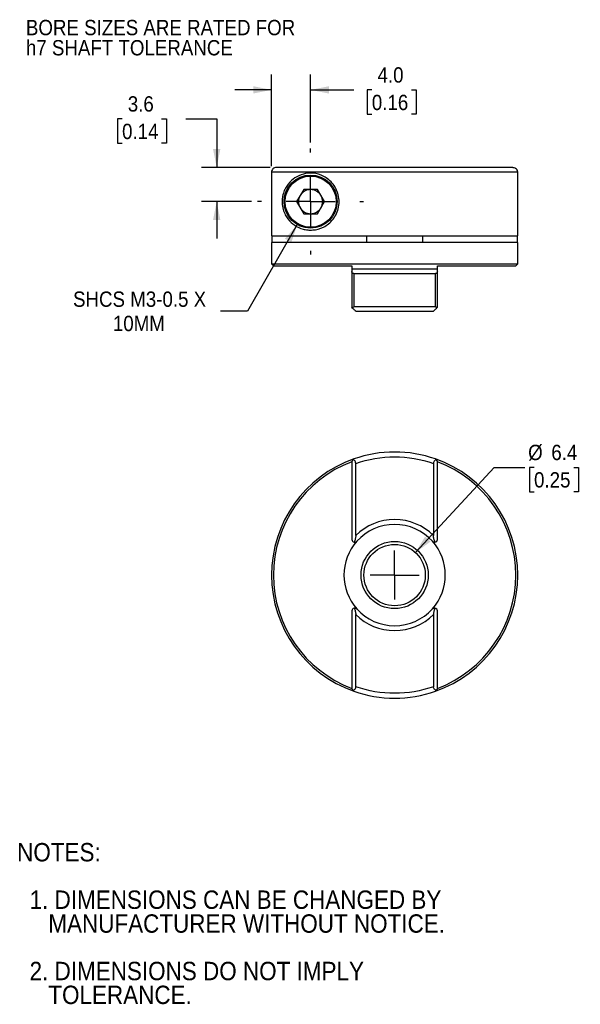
# Model space of a CAD drawing. Header units: millimetres. Extents: x 3 to 140, y 0 to 107.
# Tile 1 of 2: x 3 to 61, y 4 to 106. Entities that reach past the tile are written whole.
import ezdxf

# ---------------------------------------------------------------- set-up
doc = ezdxf.new("R2010")
doc.units = ezdxf.units.MM
doc.header["$LTSCALE"] = 0.5
doc.linetypes.add('SLD-Center', pattern=[19.05, 15.24, -1.27, 1.27, -1.27])
doc.linetypes.add('SLD-Solid', pattern=[0])
doc.layers.add('CENTER', color=40, linetype='SLD-Center')
doc.layers.add('DIMENSIONS', color=140, linetype='SLD-Solid', lineweight=25)
doc.layers.add('TEXT', color=140, linetype='SLD-Solid', lineweight=25)
doc.styles.add('SLDTEXTSTYLE0', font='GOTHIC.TTF', dxfattribs={"width": 0.913})
doc.dimstyles.new('SLDDIMSTYLE0', dxfattribs={"dimtxt": 1.5875, "dimasz": 1.905, "dimexe": 0, "dimexo": 0.0625, "dimgap": 0.396875, "dimtad": 0, "dimtih": 1, "dimtoh": 1, "dimdec": 1, "dimrnd": 1e-09, "dimzin": 12, "dimdsep": 46, "dimtxsty": 'SLDTEXTSTYLE0', "dimsah": 1, "dimcen": 0, "dimadec": 0, "dimazin": 3, "dimtfac": 1, "dimtdec": 1, "dimtofl": 0, "dimtmove": 0, "dimatfit": 3, "dimfxl": 0, "dimfrac": 2, "dimtolj": 1, "dimtzin": 12, "dimarcsym": 0})
doc.dimstyles.new('SLDDIMSTYLE2', dxfattribs={"dimtxt": 1.5875, "dimasz": 1.905, "dimexe": 0, "dimexo": 0.0625, "dimgap": 0.396875, "dimtad": 0, "dimtih": 1, "dimtoh": 1, "dimdec": 1, "dimrnd": 1e-09, "dimzin": 12, "dimdsep": 46, "dimtxsty": 'SLDTEXTSTYLE0', "dimsah": 1, "dimcen": 0.09, "dimadec": 0, "dimazin": 3, "dimtfac": 1, "dimtdec": 1, "dimtmove": 0, "dimatfit": 0, "dimfxl": 0, "dimfrac": 2, "dimtolj": 1, "dimtzin": 12, "dimarcsym": 0})
doc.dimstyles.new('SLDDIMSTYLE3', dxfattribs={"dimtxt": 1.5875, "dimasz": 1.905, "dimexe": 0, "dimexo": 0.0625, "dimgap": 0.396875, "dimtad": 0, "dimtih": 1, "dimtoh": 1, "dimdec": 1, "dimrnd": 1e-09, "dimzin": 12, "dimdsep": 46, "dimtxsty": 'SLDTEXTSTYLE0', "dimsah": 1, "dimcen": 0, "dimadec": 0, "dimazin": 3, "dimtfac": 1, "dimtdec": 1, "dimtofl": 0, "dimtmove": 0, "dimatfit": 3, "dimfxl": 0, "dimfrac": 2, "dimtolj": 1, "dimtzin": 12, "dimarcsym": 0})
doc.dimstyles.new('SLDDIMSTYLE4', dxfattribs={"dimtxt": 1.5875, "dimasz": 1.905, "dimexe": 0, "dimexo": 0.0625, "dimgap": 0.396875, "dimtad": 0, "dimtih": 1, "dimtoh": 1, "dimdec": 1, "dimrnd": 1e-09, "dimzin": 4, "dimdsep": 46, "dimtxsty": 'SLDTEXTSTYLE0', "dimsah": 1, "dimcen": 0.09, "dimadec": 0, "dimazin": 1, "dimtfac": 1, "dimtdec": 1, "dimtmove": 0, "dimatfit": 0, "dimfxl": 0, "dimfrac": 2, "dimtolj": 1, "dimtzin": 12, "dimarcsym": 0})

# ---------------------------------------------------------------- blocks, each defined once
blk = doc.blocks.new('SW_NOTE_0_2')
at = {"layer": 'TEXT', "color": 0, "char_height": 1.5875, "attachment_point": 1, "style": 'SLDTEXTSTYLE0'}
for s, insert in [('BORE SIZES ARE RATED FOR ', (0, 2.03)), ('h7 SHAFT TOLERANCE', (0, -0.06))]:
    blk.add_mtext(s, dxfattribs=dict(at, insert=insert))
blk = doc.blocks.new('SW_NOTE_0_3')
at = {"layer": 'TEXT', "color": 0, "char_height": 1.905, "attachment_point": 1, "style": 'SLDTEXTSTYLE0'}
for s, insert in [('NOTES:', (0, 2.43)), ('  1. DIMENSIONS CAN BE CHANGED BY     ', (0, -2.49)), ('     MANUFACTURER WITHOUT NOTICE.', (0, -4.96)), ('  2. DIMENSIONS DO NOT IMPLY ', (0, -9.88)), ('     TOLERANCE.', (0, -12.35))]:
    blk.add_mtext(s, dxfattribs=dict(at, insert=insert))
blk = doc.blocks.new('_D')
at = {"layer": 'DIMENSIONS'}
for p, q in [((43.78, 50.39), (51.93, 59.21)), ((51.93, 59.21), (55.1, 59.21)), ((56.07, 59.21), (55.59, 59.21)), ((55.59, 59.21), (55.59, 56.69)), ((60.18, 59.21), (60.66, 59.21)), ((60.66, 59.21), (60.66, 56.69)), ((55.59, 56.69), (56.07, 56.69)), ((60.66, 56.69), (60.18, 56.69))]:
    blk.add_line(p, q, dxfattribs=at)
blk.add_solid([(43.78, 50.39), (45.35, 51.53), (44.79, 52.05)], dxfattribs=at)
at = {"layer": 'DIMENSIONS', "char_height": 1.587, "attachment_point": 1, "style": 'SLDTEXTSTYLE0'}
for s, insert in [('%%c', (55.46, 61.56)), ('6.4', (57.86, 61.56)), ('0.25', (56.07, 58.72))]:
    blk.add_mtext(s, dxfattribs=dict(at, insert=insert))
blk = doc.blocks.new('SW_CENTERMARKSYMBOL_0')
at = {"layer": 'CENTER', "color": 0}
for q in [(0, 2.54), (-2.54, 0), (0, -2.54), (2.54, 0)]:
    blk.add_line((0, 0), q, dxfattribs=at)
blk = doc.blocks.new('_D_4')
at = {"layer": 'DIMENSIONS'}
for p, q in [((31.55, 84.37), (26.38, 75.41)), ((26.38, 75.41), (23.6, 75.41))]:
    blk.add_line(p, q, dxfattribs=at)
blk.add_solid([(31.55, 84.37), (30.27, 82.91), (30.93, 82.53)], dxfattribs=at)
at = {"layer": 'DIMENSIONS', "attachment_point": 1, "style": 'SLDTEXTSTYLE0'}
for s, insert, char_height in [('SHCS M3-0.5 X', (8.32, 77.44), 1.5875), ('10MM', (12.45, 74.92), 1.587)]:
    blk.add_mtext(s, dxfattribs=dict(at, insert=insert, char_height=char_height))
blk = doc.blocks.new('_D_5')
at = {"layer": 'DIMENSIONS'}
for p, q in [((13.4, 95.32), (12.92, 95.32)), ((12.92, 95.32), (12.92, 92.8)), ((17.5, 95.32), (17.99, 95.32)), ((17.99, 95.32), (17.99, 92.8)), ((20.02, 95.33), (23.2, 95.33)), ((23.2, 95.33), (23.2, 90.3)), ((12.92, 92.8), (13.4, 92.8)), ((17.99, 92.8), (17.5, 92.8)), ((28.75, 90.3), (21.61, 90.3)), ((26.8, 86.75), (21.61, 86.75)), ((23.2, 86.75), (23.2, 82.94))]:
    blk.add_line(p, q, dxfattribs=at)
for points in [[(23.2, 90.3), (23.58, 92.21), (22.82, 92.21)], [(23.2, 86.75), (22.82, 84.85), (23.58, 84.85)]]:
    blk.add_solid(points, dxfattribs=at)
at = {"layer": 'DIMENSIONS', "char_height": 1.587, "attachment_point": 1, "style": 'SLDTEXTSTYLE0'}
for s, insert in [('3.6', (13.99, 97.67)), ('0.14', (13.4, 94.82))]:
    blk.add_mtext(s, dxfattribs=dict(at, insert=insert))
blk = doc.blocks.new('_D_6')
at = {"layer": 'DIMENSIONS'}
for p, q in [((28.88, 90.44), (28.88, 99.92)), ((32.93, 92.88), (32.93, 99.92)), ((28.88, 98.33), (25.07, 98.33)), ((32.93, 98.33), (37.39, 98.33)), ((39.27, 98.32), (38.79, 98.32)), ((38.79, 98.32), (38.79, 95.8)), ((43.38, 98.32), (43.86, 98.32)), ((43.86, 98.32), (43.86, 95.8)), ((38.79, 95.8), (39.27, 95.8)), ((43.86, 95.8), (43.38, 95.8))]:
    blk.add_line(p, q, dxfattribs=at)
for points in [[(28.88, 98.33), (26.98, 98.71), (26.98, 97.95)], [(32.93, 98.33), (34.83, 97.95), (34.83, 98.71)]]:
    blk.add_solid(points, dxfattribs=at)
at = {"layer": 'DIMENSIONS', "char_height": 1.587, "attachment_point": 1, "style": 'SLDTEXTSTYLE0'}
for s, insert in [('4.0', (39.86, 100.67)), ('0.16', (39.27, 97.82))]:
    blk.add_mtext(s, dxfattribs=dict(at, insert=insert))
blk = doc.blocks.new('SW_CENTERMARKSYMBOL_1')
at = {"layer": 'CENTER', "color": 0}
for p, q in [((0, 5.08), (0, 5.49)), ((0, 0), (0, 2.54)), ((-5.08, 0), (-5.49, 0)), ((0, 0), (-2.54, 0)), ((0, 0), (0, -2.54)), ((0, 0), (2.54, 0)), ((5.08, 0), (5.49, 0)), ((0, -5.08), (0, -5.49))]:
    blk.add_line(p, q, dxfattribs=at)

msp = doc.modelspace()

# ---------------------------------------------------------------- linework, layer by layer
for p, q in [((28.88, 89.8), (28.88, 83.2)), ((54.38, 89.8), (28.88, 89.8)), ((38.24, 90.3), (38.18, 90.3)), ((45.08, 90.3), (44.96, 90.3)), ((54.38, 83.2), (54.38, 89.8)), ((32.21, 88), (31.48, 86.75)), ((33.65, 88), (32.21, 88)), ((34.37, 86.75), (33.65, 88)), ((31.48, 86.75), (32.21, 85.5)), ((33.65, 85.5), (34.37, 86.75)), ((32.21, 85.5), (33.65, 85.5)), ((28.88, 83.2), (54.38, 83.2)), ((28.95, 82.5), (28.95, 83.2)), ((38.75, 82.5), (38.75, 83.2)), ((44.5, 83.2), (44.5, 82.5)), ((54.31, 83.2), (54.31, 82.5)), ((28.88, 82.5), (28.88, 80.3)), ((54.38, 82.5), (28.88, 82.5)), ((54.38, 80.3), (54.38, 82.5)), ((28.88, 80.3), (29.08, 80.1)), ((28.88, 80.3), (54.38, 80.3)), ((29.08, 80.1), (37.2, 80.1)), ((37.2, 79.8), (46.06, 79.8)), ((46.06, 80.1), (54.18, 80.1)), ((54.18, 80.1), (54.38, 80.3)), ((37.2, 79.5), (37.2, 75.8)), ((37.4, 79.3), (37.4, 75.9)), ((37.4, 79.3), (45.86, 79.3)), ((45.86, 75.9), (45.86, 79.3)), ((46.06, 75.8), (46.06, 79.5)), ((37.28, 75.72), (37.2, 75.8)), ((37.4, 75.9), (45.86, 75.9)), ((46.06, 75.8), (45.98, 75.72)), ((37.2, 59.8), (37.2, 51.76)), ((37.6, 52.16), (37.6, 59.63)), ((45.66, 59.63), (45.66, 52.16)), ((46.06, 51.76), (46.06, 59.8)), ((37.2, 44.35), (37.2, 36.31)), ((37.6, 36.49), (37.6, 43.96)), ((45.66, 43.96), (45.66, 36.49)), ((46.06, 36.31), (46.06, 44.35))]:
    msp.add_line(p, q)
for centre, radius in [((32.93, 86.75), 2.75), ((41.63, 48.06), 3.48), ((41.63, 48.06), 3.18)]:
    msp.add_circle(centre, radius)
for centre, radius, start, end in [((53.88, 89.8), 0.5, 0, 43.8121), ((32.93, 86.75), 1.25, 90, 150), ((32.93, 86.75), 1.25, 30, 90), ((32.93, 86.75), 1.25, 150, 210), ((32.93, 86.75), 1.25, 330, 30), ((32.93, 86.75), 1.25, 210, 270), ((32.93, 86.75), 1.25, 270, 330), ((41.63, 48.06), 12.75, 70.6264, 109.3736), ((41.63, 48.06), 12.75, 109.3736, 250.6264), ((41.63, 48.06), 12.55, 110.6702, 249.3298), ((37.5, 59.8), 0.3, 137.0828, 180), ((41.63, 48.06), 12.75, 0, 70.6264), ((45.76, 59.8), 0.3, 0, 42.9172), ((41.63, 48.06), 12.55, 290.6702, 69.3298), ((41.63, 48.06), 5.25, 41.9144, 138.0856), ((41.63, 48.06), 5.25, 138.0856, 221.9144), ((37.5, 51.76), 0.3, 180, 260.6797), ((41.63, 48.06), 5.25, 318.0856, 41.9144), ((45.76, 51.76), 0.3, 279.3203, 0), ((41.63, 48.06), 12.75, 289.3736, 0), ((37.5, 44.35), 0.3, 99.3203, 180), ((41.63, 48.06), 5.25, 221.9144, 318.0856), ((45.76, 44.35), 0.3, 0, 80.6797), ((37.5, 36.31), 0.3, 180, 222.9172), ((41.63, 48.06), 12.75, 250.6264, 289.3736), ((45.76, 36.31), 0.3, 317.0828, 0)]:
    msp.add_arc(centre, radius, start, end)
for points, knots in [([(29.38, 90.3), (29.25, 90.3), (29.12, 90.25), (28.94, 90.06), (28.88, 89.93), (28.88, 89.8)], [0, 0, 0, 0, 0.5, 0.5, 1, 1, 1, 1]), ([(53.87, 90.3), (53.77, 90.3), (52.43, 90.3), (47.86, 90.3), (44.81, 90.3), (38.45, 90.3), (35.39, 90.3), (30.82, 90.3), (29.49, 90.3), (29.38, 90.3)], [0, 0, 0, 0, 0.25, 0.25, 0.5, 0.5, 0.75, 0.75, 1, 1, 1, 1]), ([(32.93, 89.7), (33.28, 89.7), (33.64, 89.64), (34.2, 89.42), (34.38, 89.33), (34.73, 89.1), (34.9, 88.96), (35.21, 88.64), (35.34, 88.46), (35.52, 88.16), (35.58, 88.06), (35.67, 87.84), (35.71, 87.73), (35.82, 87.39), (35.86, 87.15), (35.89, 86.67), (35.87, 86.43), (35.78, 85.96), (35.71, 85.73), (35.51, 85.3), (35.39, 85.11), (35.11, 84.75), (34.95, 84.59), (34.62, 84.32), (34.44, 84.21), (33.89, 83.93), (33.51, 83.84), (32.98, 83.8), (32.8, 83.8), (32.46, 83.83), (32.3, 83.86), (31.83, 83.99), (31.54, 84.13), (31.02, 84.48), (30.78, 84.7), (30.48, 85.09), (30.39, 85.24), (30.22, 85.56), (30.15, 85.73), (30.06, 86.03), (30.04, 86.14), (30, 86.36), (29.99, 86.48), (29.98, 86.72), (29.98, 86.84), (29.99, 87.08), (30.01, 87.19), (30.07, 87.53), (30.13, 87.72), (30.28, 88.07), (30.37, 88.23), (30.65, 88.65), (30.87, 88.89), (31.36, 89.27), (31.63, 89.42), (32.25, 89.64), (32.57, 89.7), (32.93, 89.7)], [0, 0, 0, 0, 0.0625, 0.0625, 0.09375, 0.09375, 0.125, 0.125, 0.15625, 0.15625, 0.171875, 0.171875, 0.1875, 0.1875, 0.21875, 0.21875, 0.25, 0.25, 0.28125, 0.28125, 0.3125, 0.3125, 0.34375, 0.34375, 0.375, 0.375, 0.4375, 0.4375, 0.46875, 0.46875, 0.5, 0.5, 0.5625, 0.5625, 0.625, 0.625, 0.65625, 0.65625, 0.6875, 0.6875, 0.703125, 0.703125, 0.71875, 0.71875, 0.734375, 0.734375, 0.75, 0.75, 0.78125, 0.78125, 0.8125, 0.8125, 0.875, 0.875, 0.9375, 0.9375, 1, 1, 1, 1]), ([(32.93, 84.1), (31.47, 84.1), (30.28, 85.29), (30.28, 88.21), (31.47, 89.4), (32.93, 89.4)], [0, 0, 0, 0, 0.5, 0.5, 1, 1, 1, 1]), ([(32.93, 89.4), (34.39, 89.4), (35.58, 88.21), (35.58, 85.29), (34.39, 84.1), (32.93, 84.1)], [0, 0, 0, 0, 0.5, 0.5, 1, 1, 1, 1]), ([(37.4, 79.3), (37.33, 79.3), (37.28, 79.33), (37.21, 79.4), (37.2, 79.45), (37.2, 79.5)], [0, 0, 0, 0, 0.5, 0.5, 1, 1, 1, 1]), ([(46.06, 79.5), (46.06, 79.45), (46.04, 79.4), (45.98, 79.33), (45.93, 79.3), (45.86, 79.3)], [0, 0, 0, 0, 0.5, 0.5, 1, 1, 1, 1]), ([(37.28, 75.72), (37.29, 75.74), (37.33, 75.8), (37.37, 75.86), (37.4, 75.9)], [0, 0, 0, 0, 0.412909, 1, 1, 1, 1]), ([(37.6, 75.4), (37.6, 75.4), (37.59, 75.41), (37.55, 75.44), (37.53, 75.47), (37.43, 75.56), (37.36, 75.64), (37.28, 75.72)], [0, 0, 0, 0, 0.25, 0.25, 0.5, 0.5, 1, 1, 1, 1]), ([(45.98, 75.72), (45.9, 75.64), (45.82, 75.56), (45.73, 75.47), (45.7, 75.44), (45.67, 75.41), (45.66, 75.4), (45.66, 75.4)], [0, 0, 0, 0, 0.5, 0.5, 0.75, 0.75, 1, 1, 1, 1]), ([(45.86, 75.9), (45.87, 75.88), (45.9, 75.85), (45.93, 75.8), (45.96, 75.76), (45.97, 75.73), (45.98, 75.72)], [0, 0, 0, 0, 0.315399, 0.587194, 0.815389, 1, 1, 1, 1]), ([(37.28, 60.01), (37.29, 60.02), (37.33, 60.06), (37.37, 60.07), (37.4, 60.09)], [0, 0, 0, 0, 0.412909, 1, 1, 1, 1]), ([(37.6, 59.63), (37.6, 59.68), (37.59, 59.74), (37.55, 59.83), (37.53, 59.88), (37.43, 59.97), (37.36, 60), (37.28, 60.01)], [0, 0, 0, 0, 0.25, 0.25, 0.5, 0.5, 1, 1, 1, 1]), ([(45.98, 60.01), (45.9, 60), (45.82, 59.98), (45.73, 59.88), (45.7, 59.83), (45.67, 59.74), (45.66, 59.68), (45.66, 59.63)], [0, 0, 0, 0, 0.5, 0.5, 0.75, 0.75, 1, 1, 1, 1]), ([(45.86, 60.09), (45.87, 60.08), (45.9, 60.07), (45.93, 60.05), (45.96, 60.03), (45.97, 60.01), (45.98, 60.01)], [0, 0, 0, 0, 0.315399, 0.587194, 0.815389, 1, 1, 1, 1]), ([(45.66, 52.16), (44.58, 53.22), (43.14, 53.81), (40.12, 53.81), (38.67, 53.22), (37.6, 52.16)], [0, 0, 0, 0, 0.5, 0.5, 1, 1, 1, 1]), ([(37.6, 52.16), (37.6, 52.04), (37.58, 51.92), (37.52, 51.69), (37.49, 51.58), (37.45, 51.47)], [0, 0, 0, 0, 0.5, 0.5, 1, 1, 1, 1]), ([(45.81, 51.47), (45.77, 51.58), (45.73, 51.69), (45.68, 51.92), (45.66, 52.04), (45.66, 52.16)], [0, 0, 0, 0, 0.5, 0.5, 1, 1, 1, 1]), ([(37.45, 51.47), (37.47, 51.47), (37.5, 51.46), (37.55, 51.47), (37.61, 51.48), (37.67, 51.51), (37.7, 51.55), (37.72, 51.56)], [0, 0, 0, 0, 0.1488494, 0.3155214, 0.5006887, 0.7070271, 1, 1, 1, 1]), ([(45.81, 51.47), (45.79, 51.47), (45.75, 51.46), (45.7, 51.47), (45.65, 51.48), (45.59, 51.51), (45.55, 51.55), (45.53, 51.56)], [0, 0, 0, 0, 0.148204, 0.314935, 0.500663, 0.70677, 1, 1, 1, 1]), ([(37.45, 44.65), (37.49, 44.54), (37.52, 44.43), (37.58, 44.2), (37.6, 44.08), (37.6, 43.96)], [0, 0, 0, 0, 0.5, 0.5, 1, 1, 1, 1]), ([(37.45, 44.65), (37.47, 44.65), (37.5, 44.65), (37.55, 44.65), (37.61, 44.63), (37.67, 44.6), (37.7, 44.57), (37.72, 44.55)], [0, 0, 0, 0, 0.148204, 0.314935, 0.500663, 0.70677, 1, 1, 1, 1]), ([(37.6, 43.96), (38.67, 42.9), (40.12, 42.31), (43.14, 42.31), (44.58, 42.9), (45.66, 43.96)], [0, 0, 0, 0, 0.5, 0.5, 1, 1, 1, 1]), ([(45.53, 44.55), (45.55, 44.56), (45.57, 44.59), (45.61, 44.61), (45.66, 44.64), (45.72, 44.65), (45.78, 44.65), (45.81, 44.65)], [0, 0, 0, 0, 0.2053029, 0.371856, 0.4996692, 0.7709287, 1, 1, 1, 1]), ([(45.81, 44.65), (45.77, 44.54), (45.73, 44.43), (45.68, 44.2), (45.66, 44.08), (45.66, 43.96)], [0, 0, 0, 0, 0.5, 0.5, 1, 1, 1, 1]), ([(37.6, 36.49), (37.6, 36.43), (37.59, 36.38), (37.55, 36.28), (37.53, 36.24), (37.43, 36.14), (37.36, 36.11), (37.28, 36.11)], [0, 0, 0, 0, 0.25, 0.25, 0.5, 0.5, 1, 1, 1, 1]), ([(37.4, 36.03), (37.38, 36.03), (37.36, 36.05), (37.33, 36.07), (37.3, 36.09), (37.28, 36.1), (37.28, 36.11)], [0, 0, 0, 0, 0.315399, 0.587194, 0.815389, 1, 1, 1, 1]), ([(45.98, 36.11), (45.9, 36.11), (45.82, 36.14), (45.73, 36.24), (45.7, 36.28), (45.67, 36.38), (45.66, 36.43), (45.66, 36.49)], [0, 0, 0, 0, 0.5, 0.5, 0.75, 0.75, 1, 1, 1, 1]), ([(45.86, 36.03), (45.87, 36.03), (45.9, 36.05), (45.93, 36.07), (45.96, 36.09), (45.97, 36.1), (45.98, 36.11)], [0, 0, 0, 0, 0.315584, 0.587433, 0.815555, 1, 1, 1, 1])]:
    msp.add_open_spline(points, degree=3, knots=knots)
for points in [[(53.87, 90.3), (54.01, 90.3), (54.14, 90.24), (54.24, 90.14)], [(37.2, 80.1), (37.2, 80), (37.2, 79.9), (37.2, 79.8)], [(37.2, 79.8), (37.2, 79.7), (37.2, 79.6), (37.2, 79.5)], [(46.06, 79.8), (46.06, 79.9), (46.06, 80), (46.06, 80.1)], [(46.06, 79.5), (46.06, 79.6), (46.06, 79.7), (46.06, 79.8)], [(37.6, 75.4), (40.21, 75.4), (43.05, 75.4), (45.66, 75.4)], [(37.6, 59.63), (40.21, 60.53), (43.05, 60.53), (45.66, 59.63)], [(45.66, 36.49), (43.05, 35.58), (40.21, 35.58), (37.6, 36.49)]]:
    msp.add_open_spline(points, degree=3)

# ---------------------------------------------------------------- block references
at = {"layer": 'CENTER'}
for name, p in [('SW_CENTERMARKSYMBOL_1', (32.93, 86.75)), ('SW_CENTERMARKSYMBOL_0', (41.63, 48.06))]:
    msp.add_blockref(name, p, dxfattribs=at)
at = {"layer": 'TEXT'}
for name, p in [('SW_NOTE_0_2', (3.44, 103.55)), ('SW_NOTE_0_3', (2.53, 17.87))]:
    msp.add_blockref(name, p, dxfattribs=at)

# ---------------------------------------------------------------- dimensions: what is measured, and where the dimension line sits
at = {"layer": 'DIMENSIONS'}
dim = msp.add_linear_dim(base=(32.9279, 98.3287), p1=(28.8841, 89.8004), p2=(32.9279, 92.2404), dimstyle='SLDDIMSTYLE4', dxfattribs=at)
dim.commit()
dim.dimension.update_dxf_attribs({"geometry": '_D_6', "text_midpoint": (41.3227, 98.3287), "dimtype": 160})
dim = msp.add_linear_dim(base=(23.19978318, 86.7504487), p1=(29.38439018, 90.3004487), p2=(27.43785782, 86.7504487), angle=90, dimstyle='SLDDIMSTYLE2', dxfattribs=at)
dim.commit()
dim.dimension.update_dxf_attribs({"geometry": '_D_5', "text_midpoint": (23.19978318, 95.32869478), "dimtype": 160})
dim = msp.add_diameter_dim_2p(p1=(34.3, 89.13), p2=(31.55, 84.37), text='SHCS M3-0.5 X\\P10MM', dimstyle='SLDDIMSTYLE3', override={"dimpost": '<>'}, dxfattribs=at)
dim.commit()
dim.dimension.update_dxf_attribs({"geometry": '_D_4', "text_midpoint": (15.56, 75.41), "dimtype": 163})
dim = msp.add_diameter_dim_2p(p1=(39.4735, 45.725), p2=(43.7822, 50.3895), dimstyle='SLDDIMSTYLE0', dxfattribs=at)
dim.commit()
dim.dimension.update_dxf_attribs({"geometry": '_D', "text_midpoint": (58.1245, 59.2093), "dimtype": 163})

doc.saveas('drawing.dxf')
